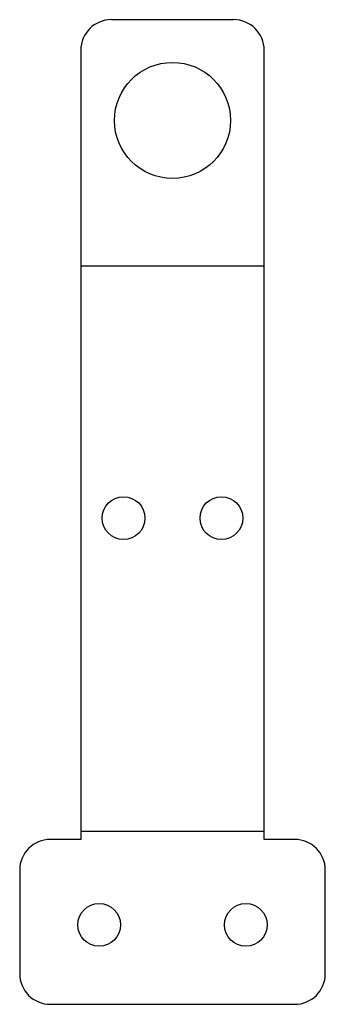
# Model space of a CAD drawing. Extents: x -5 to 45, y 0 to 161.
import ezdxf
from ezdxf.lldxf.tags import DXFTag

# ---------------------------------------------------------------- set-up
doc = ezdxf.new("R2010")
doc.units = 0
for name, color, linetype in [('INTERIOR_LOOPS', 7, 'CONTINUOUS'), ('OUTER_LOOP', 7, 'CONTINUOUS'), ('UP_CENTERLINES', 7, 'CONTINUOUS')]:
    doc.layers.add(name, color=color, linetype=linetype)
tags = doc.linetypes.add('CENTER2', pattern=[28.575, 19.05, -3.175, 3.175, -3.175]).pattern_tags.tags
tags[10:11] = [DXFTag(74, 4), DXFTag(75, 0), DXFTag(340, '0'), DXFTag(46, 0.0), DXFTag(50, 0.0), DXFTag(44, 0.0), DXFTag(45, 0.0)]
tags[8:9] = [DXFTag(74, 4), DXFTag(75, 0), DXFTag(340, '0'), DXFTag(46, 0.0), DXFTag(50, 0.0), DXFTag(44, 0.0), DXFTag(45, 0.0)]
tags[6:7] = [DXFTag(74, 4), DXFTag(75, 0), DXFTag(340, '0'), DXFTag(46, 0.0), DXFTag(50, 0.0), DXFTag(44, 0.0), DXFTag(45, 0.0)]
tags[4:5] = [DXFTag(74, 4), DXFTag(75, 0), DXFTag(340, '0'), DXFTag(46, 0.0), DXFTag(50, 0.0), DXFTag(44, 0.0), DXFTag(45, 0.0)]

msp = doc.modelspace()

# ---------------------------------------------------------------- linework, layer by layer
at = {"layer": 'INTERIOR_LOOPS', "color": 3, "linetype": 'CONTINUOUS'}
for centre, radius in [((20, 144.72), 9.5), ((12, 79.61), 3.5), ((28, 79.61), 3.5), ((8, 13), 3.5), ((32, 13), 3.5)]:
    msp.add_circle(centre, radius, dxfattribs=at)
at = {"layer": 'OUTER_LOOP', "color": 3, "linetype": 'CONTINUOUS'}
for p, q in [((10, 161.22), (30, 161.22)), ((5, 156.22), (5, 27)), ((35, 27), (35, 156.22)), ((5, 27), (0, 27)), ((40, 27), (35, 27)), ((-5, 22), (-5, 5)), ((45, 5), (45, 22)), ((0, 0), (40, 0))]:
    msp.add_line(p, q, dxfattribs=at)
for centre, start, end in [((10, 156.22), 90, 180), ((30, 156.22), 0, 90), ((0, 22), 90, 180), ((40, 22), 0, 90), ((0, 5), 180, 270), ((40, 5), 270, 0)]:
    msp.add_arc(centre, 5, start, end, dxfattribs=at)
at = {"layer": 'UP_CENTERLINES', "color": 4, "linetype": 'CENTER2'}
for p, q in [((5, 120.91), (35, 120.91)), ((35, 28.3), (5, 28.3))]:
    msp.add_line(p, q, dxfattribs=at)

doc.saveas('drawing.dxf')
